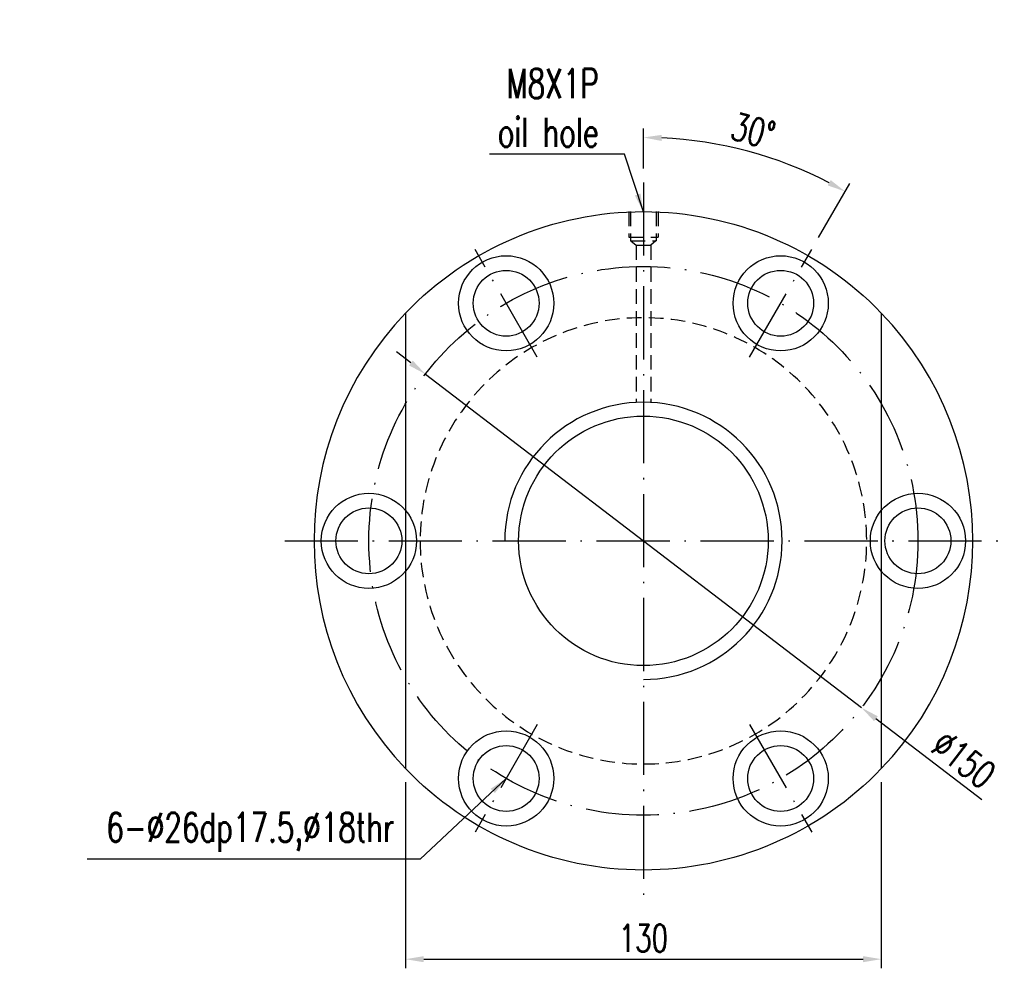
# Model space of a CAD drawing. Header units: inches. Extents: x 1 to 4086, y -402 to 368.
# Tile 1 of 47: x 1 to 270, y 108 to 368. Entities that reach past the tile are written whole.
import ezdxf

# ---------------------------------------------------------------- set-up
doc = ezdxf.new("R2010")
doc.units = ezdxf.units.IN
doc.header["$LTSCALE"] = 4
doc.linetypes.add('CL-5', pattern=[7.1, 5, -1, 0.1, -1])
doc.linetypes.add('HID-1', pattern=[1.5, 1, -0.5])
for name, color, linetype in [('CL', 1, 'CL-5'), ('DIM', 4, 'Continuous'), ('HID', 2, 'HID-1'), ('OUT', 3, 'Continuous')]:
    doc.layers.add(name, color=color, linetype=linetype)
doc.styles.add('DIM-7', font='SIMPLEX.shx', dxfattribs={"width": 0.7, "bigfont": 'chineset.shx'})
doc.dimstyles.new('CNS', dxfattribs={"dimtxt": 4, "dimasz": 2, "dimexe": 1, "dimexo": 1.5, "dimgap": 0.09, "dimtad": 0, "dimdsep": 46, "dimtxsty": 'DIM-7', "dimcen": 0.09, "dimclrd": 4, "dimclre": 4, "dimclrt": 4, "dimadec": 0, "dimazin": 0, "dimtfac": 1, "dimtix": 1, "dimtmove": 2, "dimatfit": 3, "dimfxl": 1, "dimtvp": 0.85, "dimtolj": 1, "dimarcsym": 0})

# ---------------------------------------------------------------- blocks, each defined once
blk = doc.blocks.new('*D3')
at = {"layer": 'DEFPOINTS', "color": 0, "transparency": 16777216}
for p in [(209.28, 328.66), (171.56, 323.04), (217.56, 304.72), (200.56, 275.27), (171.56, 127.04)]:
    blk.add_point(p, dxfattribs=at)
at = {"layer": 'DIM', "color": 0, "lineweight": -2, "transparency": 16777216}
for p, q in [((171.56, 326.79), (171.56, 337.81)), ((219.44, 307.97), (227.95, 322.7))]:
    blk.add_line(p, q, dxfattribs=at)
blk.add_arc((171.56, 225.04), 110.27, 62.5983, 87.4017, dxfattribs=at)
at = {"layer": 'DIM', "color": 0, "transparency": 16777216}
for points in [[(176.54, 334.36), (176.58, 336.03), (171.56, 335.31)], [(222.71, 323.67), (221.91, 322.21), (226.7, 320.54)]]:
    blk.add_solid(points, dxfattribs=at)
at = {"layer": 'DIM', "color": 0, "transparency": 16777216, "insert": (201.59, 337.11), "char_height": 7.5, "attachment_point": 5, "rotation": 345, "style": 'DIM-7'}
blk.add_mtext('\\A1;30°', dxfattribs=at)
blk = doc.blocks.new('*D8')
at = {"layer": 'DEFPOINTS', "color": 0, "transparency": 16777216}
for p in [(106.56, 162.79), (236.56, 162.79), (236.56, 110.69)]:
    blk.add_point(p, dxfattribs=at)
at = {"layer": 'DIM', "color": 0, "lineweight": -2, "transparency": 16777216}
for p, q in [((106.56, 159.04), (106.56, 108.19)), ((236.56, 159.04), (236.56, 108.19)), ((111.56, 110.69), (231.56, 110.69))]:
    blk.add_line(p, q, dxfattribs=at)
at = {"layer": 'DIM', "color": 0, "transparency": 16777216}
for points in [[(111.56, 111.52), (111.56, 109.86), (106.56, 110.69)], [(231.56, 111.52), (231.56, 109.86), (236.56, 110.69)]]:
    blk.add_solid(points, dxfattribs=at)
at = {"layer": 'DIM', "color": 0, "transparency": 16777216, "insert": (171.56, 116.44), "char_height": 7.5, "attachment_point": 5, "style": 'DIM-7'}
blk.add_mtext('\\A1;130', dxfattribs=at)
blk = doc.blocks.new('*D9')
at = {"layer": 'DEFPOINTS', "color": 0, "transparency": 16777216}
for p in [(112, 270.63), (231.12, 179.46)]:
    blk.add_point(p, dxfattribs=at)
at = {"layer": 'DIM', "color": 0, "lineweight": -2, "transparency": 16777216}
for p, q in [((108.03, 273.67), (104.06, 276.71)), ((112, 270.63), (231.12, 179.46)), ((264.02, 154.28), (235.09, 176.42))]:
    blk.add_line(p, q, dxfattribs=at)
at = {"layer": 'DIM', "color": 0, "transparency": 16777216}
for points in [[(108.54, 274.33), (107.53, 273), (112, 270.63)], [(235.6, 177.08), (234.58, 175.76), (231.12, 179.46)]]:
    blk.add_solid(points, dxfattribs=at)
at = {"layer": 'DIM', "color": 0, "transparency": 16777216, "insert": (259.08, 165.3), "char_height": 7.5, "attachment_point": 5, "rotation": 322.5705, "style": 'DIM-7'}
blk.add_mtext('\\A1;∅150', dxfattribs=at)

msp = doc.modelspace()

# ---------------------------------------------------------------- linework, layer by layer
at = {"layer": 'CL', "color": 0}
for p, q in [((171.563, 323.044), (171.563, 127.044)), ((142.563, 275.273), (125.563, 304.718)), ((200.563, 275.273), (217.563, 304.718)), ((73.563, 225.044), (269.563, 225.044)), ((142.563, 174.814), (125.563, 145.369)), ((200.563, 174.814), (217.563, 145.369))]:
    msp.add_line(p, q, dxfattribs=at)
msp.add_circle((171.563, 225.044), 75, dxfattribs=at)
at = {"layer": 'DIM', "color": 0}
for centre, radius in [((96.563, 225.044), 13), ((246.563, 225.044), 13), ((96.563, 225.044), 9), ((246.563, 225.044), 9)]:
    msp.add_circle(centre, radius, dxfattribs=at)
for radius, start, end in [(90, 136.23826, 223.76174), (90, 316.23826, 43.76174), (37.885, 270, 180)]:
    msp.add_arc((171.563, 225.044), radius, start, end, dxfattribs=at)
at = {"layer": 'HID', "color": 0}
for p, q in [((167.563, 315.044), (167.563, 308.044)), ((168.063, 315.044), (168.063, 307.044)), ((175.063, 315.044), (175.063, 307.044)), ((175.563, 315.044), (175.563, 308.044)), ((167.563, 308.044), (175.563, 308.044)), ((168.063, 307.044), (175.063, 307.044)), ((168.163, 307.044), (169.563, 305.844)), ((174.963, 307.044), (173.563, 305.844)), ((169.563, 305.844), (173.563, 305.844)), ((169.563, 305.844), (169.563, 262.876)), ((173.563, 305.844), (173.563, 262.876))]:
    msp.add_line(p, q, dxfattribs=at)
at = {"layer": 'HID', "color": 0, "extrusion": (0, 0, -1)}
msp.add_circle((-171.563, 225.044), 61, dxfattribs=at)
at = {"layer": 'OUT', "color": 0}
for p, q in [((106.563, 287.293), (106.563, 162.794)), ((236.563, 287.293), (236.563, 162.794))]:
    msp.add_line(p, q, dxfattribs=at)
for centre, radius in [((134.063, 289.996), 13), ((209.063, 289.996), 13), ((134.063, 289.996), 9), ((209.063, 289.996), 9), ((171.563, 225.044), 34.1), ((134.063, 160.092), 13), ((209.063, 160.092), 13), ((134.063, 160.092), 9), ((209.063, 160.092), 9)]:
    msp.add_circle(centre, radius, dxfattribs=at)
at = {"layer": 'OUT', "color": 0, "extrusion": (0, 0, -1)}
for start, end in [(43.76174, 136.23826), (223.76174, 316.23826)]:
    msp.add_arc((-171.563, 225.044), 90, start, end, dxfattribs=at)

# ---------------------------------------------------------------- texts
at = {"layer": 'DIM', "color": 0, "char_height": 8, "attachment_point": 9, "style": 'DIM-7'}
for s, insert in [('\\A1;M8X1P\\Poil hole ', (159.364, 332.724)), ('6-%%C26dp17.5,%%C18thr', (103.559, 140.065))]:
    msp.add_mtext(s, dxfattribs=dict(at, insert=insert))

# ---------------------------------------------------------------- dimensions: what is measured, and where the dimension line sits
at = {"layer": 'DIM', "color": 0}
dim = msp.add_angular_dim_2l(base=(209.276, 328.661), line1=((200.563, 275.273), (217.563, 304.718)), line2=((171.563, 323.044), (171.563, 127.044)), dimstyle='CNS', override={"dimscale": 2.5, "dimtxt": 3, "dimgap": 0.8, "dimtad": 1, "dimclrd": 0, "dimclre": 0, "dimclrt": 0, "dimadec": 3, "dimazin": 2, "dimtm": 1e-09, "dimtfac": 0.6, "dimtmove": 1, "dimatfit": 0}, dxfattribs=at)
dim.commit()
dim.dimension.update_dxf_attribs({"geometry": '*D3', "text_midpoint": (201.59, 337.108)})
dim = msp.add_diameter_dim_2p(p1=(112.005, 270.628), p2=(231.12, 179.46), dimstyle='CNS', override={"dimscale": 2.5, "dimtxt": 3, "dimgap": 0.8, "dimtad": 1, "dimclrd": 0, "dimclre": 0, "dimclrt": 0, "dimadec": 3, "dimazin": 2, "dimtm": 1e-09, "dimtfac": 0.6, "dimtmove": 1, "dimatfit": 0}, dxfattribs=at)
dim.commit()
dim.dimension.update_dxf_attribs({"geometry": '*D9', "text_midpoint": (255.584, 160.736), "dimtype": 163})
dim = msp.add_linear_dim(base=(236.563, 110.692), p1=(106.563, 162.794), p2=(236.563, 162.794), dimstyle='CNS', override={"dimscale": 2.5, "dimtxt": 3, "dimgap": 0.8, "dimtad": 1, "dimclrd": 0, "dimclre": 0, "dimclrt": 0, "dimadec": 3, "dimazin": 2, "dimtm": 1e-09, "dimtfac": 0.6, "dimtmove": 1, "dimatfit": 0}, dxfattribs=at)
dim.commit()
dim.dimension.update_dxf_attribs({"geometry": '*D8', "text_midpoint": (171.563, 116.442)})

# ---------------------------------------------------------------- leaders
at = {"layer": 'DIM', "color": 0, "annotation_type": 0, "has_hookline": 1, "hookline_direction": 1}
for points, text_width in [([(171.563, 314.976), (166.364, 330.724), (161.364, 330.724)], 29.867), ([(134.063, 160.092), (110.559, 138.065), (105.559, 138.065)], 84)]:
    msp.add_leader(points, dimstyle='CNS', override={"dimscale": 2.5, "dimtxt": 3, "dimgap": 0.8, "dimtad": 1, "dimclrd": 0, "dimclre": 0, "dimclrt": 0, "dimadec": 3, "dimazin": 2, "dimtm": 1e-09, "dimtfac": 0.6, "dimtmove": 1, "dimatfit": 0}, dxfattribs=dict(at, text_width=text_width))

doc.saveas('drawing.dxf')
